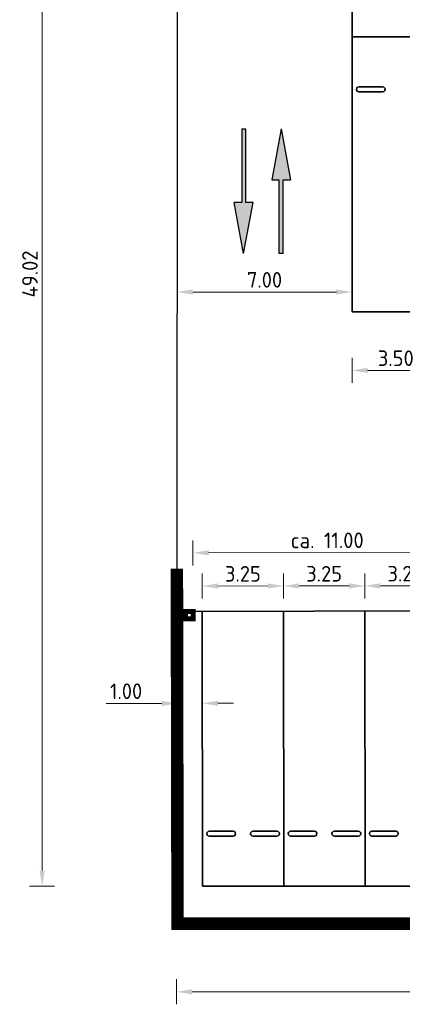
# Model space of a CAD drawing. Header units: metres. Extents: x -173 to 224, y -295 to 41.
# Tile 21 of 41: x -12 to 3, y -30 to 10. Entities that reach past the tile are written whole.
import ezdxf

# ---------------------------------------------------------------- set-up
doc = ezdxf.new("R2010")
doc.units = ezdxf.units.M
doc.layers.get('0').update_dxf_attribs({"lineweight": 25})
doc.layers.get('Defpoints').update_dxf_attribs({"color": 40, "lineweight": 25})
for name, color, linetype, lineweight in [('N-WE-VH-KANTVERHARDING-G', 210, 'Continuous', 35), ('N-WE-VW-MARKERING_PIJL-S', 7, 'Continuous', 25), ('X-XX-AL-M', 7, 'Continuous', 18), ('X-XX-AL-M-250', 7, 'Continuous', 18)]:
    doc.layers.add(name, color=color, linetype=linetype, lineweight=lineweight)
doc.layers.add('X-XX-AL-BESTAANDE PIJLER OVERKAPPING-A', color=130, linetype='Continuous')
doc.layers.add('X-XX-AL-EXTRA TERREIN PARKEREN', color=30, linetype='Continuous')
doc.styles.add('NLCS-ISO-M250-T25', font='NLCS-ISO.ttf', dxfattribs={"height": 0.625})
doc.dimstyles.new('NLCS-M250-T25-PIJL_L2_H4', dxfattribs={"dimscale": 0.25, "dimtxt": 2.5, "dimasz": 2.5, "dimexe": 2, "dimexo": 2, "dimgap": 0.7, "dimtad": 1, "dimzin": 0, "dimdsep": 46, "dimtxsty": 'NLCS-ISO-M250-T25', "dimcen": 0, "dimdle": 2, "dimclrd": 256, "dimclre": 256, "dimclrt": 256, "dimadec": 4, "dimazin": 0, "dimtfac": 1, "dimtdec": 3, "dimtofl": 0, "dimtmove": 0, "dimatfit": 3, "dimfxl": 2, "dimfxlon": 1, "dimtfillclr": 256, "dimtolj": 1, "dimtzin": 0, "dimlwd": -1, "dimlwe": -1, "dimarcsym": 0})

# ---------------------------------------------------------------- blocks, each defined once
blk = doc.blocks.new('*D83')
at = {"layer": 'Defpoints', "color": 0, "transparency": 16777216}
for p in [(2.22, 23.865), (-11.27, -25.154), (2.22, -25.154)]:
    blk.add_point(p, dxfattribs=at)
at = {"layer": 'X-XX-AL-M', "transparency": 16777216}
for p, q in [((-10.77, 23.865), (-11.77, 23.865)), ((-11.27, 23.24), (-11.27, -24.529)), ((-10.77, -25.154), (-11.77, -25.154))]:
    blk.add_line(p, q, dxfattribs=at)
for points in [[(-11.374, 23.24), (-11.166, 23.24), (-11.27, 23.865)], [(-11.374, -24.529), (-11.166, -24.529), (-11.27, -25.154)]]:
    blk.add_solid(points, dxfattribs=at)
at = {"layer": 'X-XX-AL-M', "transparency": 16777216, "insert": (-11.758, -0.645), "char_height": 0.625, "attachment_point": 5, "rotation": 90, "style": 'NLCS-ISO-M250-T25'}
blk.add_mtext('\\A1;49.02', dxfattribs=at)
blk = doc.blocks.new('*D85')
at = {"layer": 'Defpoints', "color": 0, "transparency": 16777216}
for p in [(-5.896, -26.654), (81.638, -26.654), (81.638, -29.383)]:
    blk.add_point(p, dxfattribs=at)
at = {"layer": 'X-XX-AL-M-250', "transparency": 16777216}
for p, q in [((-5.896, -28.883), (-5.896, -29.883)), ((81.638, -28.883), (81.638, -29.883)), ((-5.271, -29.383), (81.013, -29.383))]:
    blk.add_line(p, q, dxfattribs=at)
for points in [[(-5.271, -29.279), (-5.271, -29.487), (-5.896, -29.383)], [(81.013, -29.279), (81.013, -29.487), (81.638, -29.383)]]:
    blk.add_solid(points, dxfattribs=at)
at = {"layer": 'X-XX-AL-M-250', "transparency": 16777216, "insert": (37.871, -28.896), "char_height": 0.625, "attachment_point": 5, "style": 'NLCS-ISO-M250-T25'}
blk.add_mtext('\\A1;87.53', dxfattribs=at)
blk = doc.blocks.new('*D88')
at = {"layer": 'Defpoints', "color": 0, "transparency": 16777216}
for p in [(1.123, -2.154), (4.623, -2.154), (4.623, -4.503)]:
    blk.add_point(p, dxfattribs=at)
at = {"layer": 'X-XX-AL-M-250', "transparency": 16777216}
for p, q in [((1.123, -4.003), (1.123, -5.003)), ((4.623, -4.003), (4.623, -5.003)), ((1.748, -4.503), (3.998, -4.503))]:
    blk.add_line(p, q, dxfattribs=at)
for points in [[(1.748, -4.399), (1.748, -4.607), (1.123, -4.503)], [(3.998, -4.399), (3.998, -4.607), (4.623, -4.503)]]:
    blk.add_solid(points, dxfattribs=at)
at = {"layer": 'X-XX-AL-M-250', "transparency": 16777216, "insert": (2.873, -4.016), "char_height": 0.625, "attachment_point": 5, "style": 'NLCS-ISO-M250-T25'}
blk.add_mtext('\\A1;3.50', dxfattribs=at)
blk = doc.blocks.new('N-SVW-MARKERING_PIJL_RD_5.0')
blk.add_hatch(color=256).paths.add_polyline_path([(2.95, 0.375), (2.95, 0.075), (0, 0.075), (0, -0.075), (2.95, -0.075), (2.95, -0.375), (5, 0)])
for p, q in [((0, 0.075), (2.95, 0.075)), ((0, -0.075), (0, 0.075)), ((2.95, 0.375), (2.95, 0.075)), ((5, 0), (2.95, 0.375)), ((5, 0), (2.95, -0.375)), ((0, -0.075), (2.95, -0.075)), ((2.95, -0.075), (2.95, -0.375))]:
    blk.add_line(p, q)
blk = doc.blocks.new('*D95')
at = {"layer": 'Defpoints', "color": 0, "transparency": 16777216}
for p in [(-5.874, -1.071), (1.123, -1.071), (1.123, -1.366)]:
    blk.add_point(p, dxfattribs=at)
at = {"layer": 'X-XX-AL-M-250', "transparency": 16777216}
for p, q in [((-5.874, -1.366), (-5.874, -1.866)), ((-5.249, -1.366), (0.498, -1.366)), ((1.123, -1.366), (1.123, -1.866))]:
    blk.add_line(p, q, dxfattribs=at)
for points in [[(-5.249, -1.262), (-5.249, -1.47), (-5.874, -1.366)], [(0.498, -1.262), (0.498, -1.47), (1.123, -1.366)]]:
    blk.add_solid(points, dxfattribs=at)
at = {"layer": 'X-XX-AL-M-250', "transparency": 16777216, "insert": (-2.376, -0.878), "char_height": 0.625, "attachment_point": 5, "style": 'NLCS-ISO-M250-T25'}
blk.add_mtext('\\A1;7.00', dxfattribs=at)
blk = doc.blocks.new('*D294')
at = {"layer": 'Defpoints', "color": 0, "transparency": 16777216}
for p in [(-1.617, -13.135), (-4.865, -15.665), (-1.615, -15.662)]:
    blk.add_point(p, dxfattribs=at)
at = {"layer": 'X-XX-AL-M-250', "transparency": 16777216}
for p, q in [((-4.867, -13.638), (-4.867, -12.638)), ((-1.617, -13.635), (-1.617, -12.635)), ((-4.242, -13.137), (-2.242, -13.135))]:
    blk.add_line(p, q, dxfattribs=at)
for points in [[(-4.242, -13.033), (-4.242, -13.241), (-4.867, -13.138)], [(-2.242, -13.031), (-2.242, -13.24), (-1.617, -13.135)]]:
    blk.add_solid(points, dxfattribs=at)
at = {"layer": 'X-XX-AL-M-250', "transparency": 16777216, "insert": (-3.242, -12.649), "char_height": 0.625, "attachment_point": 5, "rotation": 0.0517, "style": 'NLCS-ISO-M250-T25'}
blk.add_mtext('\\A1;3.25', dxfattribs=at)
blk = doc.blocks.new('*D295')
at = {"layer": 'Defpoints', "color": 0, "transparency": 16777216}
for p in [(1.633, -13.132), (-1.613, -17.254), (1.637, -17.251)]:
    blk.add_point(p, dxfattribs=at)
at = {"layer": 'X-XX-AL-M-250', "transparency": 16777216}
for p, q in [((-1.617, -13.635), (-1.617, -12.635)), ((1.633, -13.632), (1.633, -12.632)), ((-0.992, -13.134), (1.008, -13.133))]:
    blk.add_line(p, q, dxfattribs=at)
for points in [[(-0.992, -13.03), (-0.992, -13.239), (-1.617, -13.135)], [(1.008, -13.028), (1.008, -13.237), (1.633, -13.132)]]:
    blk.add_solid(points, dxfattribs=at)
at = {"layer": 'X-XX-AL-M-250', "transparency": 16777216, "insert": (0.008, -12.646), "char_height": 0.625, "attachment_point": 5, "rotation": 0.0517, "style": 'NLCS-ISO-M250-T25'}
blk.add_mtext('\\A1;3.25', dxfattribs=at)
blk = doc.blocks.new('*D280')
at = {"layer": 'Defpoints', "color": 0, "transparency": 16777216}
for p in [(4.883, -13.129), (1.636, -15.924), (4.886, -15.921)]:
    blk.add_point(p, dxfattribs=at)
at = {"layer": 'X-XX-AL-M-250', "transparency": 16777216}
for p, q in [((1.633, -13.632), (1.633, -12.632)), ((4.883, -13.629), (4.883, -12.629)), ((2.258, -13.131), (4.258, -13.13))]:
    blk.add_line(p, q, dxfattribs=at)
for points in [[(2.258, -13.027), (2.258, -13.236), (1.633, -13.132)], [(4.258, -13.025), (4.258, -13.234), (4.883, -13.129)]]:
    blk.add_solid(points, dxfattribs=at)
at = {"layer": 'X-XX-AL-M-250', "transparency": 16777216, "insert": (3.258, -12.643), "char_height": 0.625, "attachment_point": 5, "rotation": 0.0517, "style": 'NLCS-ISO-M250-T25'}
blk.add_mtext('\\A1;3.25', dxfattribs=at)
blk = doc.blocks.new('*D257')
at = {"layer": 'Defpoints', "color": 0, "transparency": 16777216}
for p in [(5.502, -11.782), (-5.233, -14.454), (5.509, -14.427)]:
    blk.add_point(p, dxfattribs=at)
at = {"layer": 'X-XX-AL-M-250', "transparency": 16777216}
for p, q in [((-5.239, -12.309), (-5.241, -11.309)), ((5.503, -12.282), (5.501, -11.282)), ((-4.615, -11.807), (4.877, -11.783))]:
    blk.add_line(p, q, dxfattribs=at)
for points in [[(-4.615, -11.703), (-4.615, -11.911), (-5.24, -11.809)], [(4.877, -11.679), (4.877, -11.888), (5.502, -11.782)]]:
    blk.add_solid(points, dxfattribs=at)
at = {"layer": 'X-XX-AL-M-250', "transparency": 16777216, "insert": (0.13, -11.308), "char_height": 0.625, "attachment_point": 5, "rotation": 0.1445, "style": 'NLCS-ISO-M250-T25'}
blk.add_mtext('\\A1;ca. 11.00', dxfattribs=at)
blk = doc.blocks.new('*D281')
at = {"layer": 'Defpoints', "color": 0, "transparency": 16777216}
for p in [(-5.863, -17.835), (-5.863, -17.835), (-4.863, -17.834)]:
    blk.add_point(p, dxfattribs=at)
at = {"layer": 'X-XX-AL-M-250', "transparency": 16777216}
for p, q in [((-5.863, -17.835), (-5.863, -17.335)), ((-4.863, -17.834), (-4.863, -17.334)), ((-6.488, -17.835), (-8.713, -17.837)), ((-4.238, -17.833), (-3.613, -17.833))]:
    blk.add_line(p, q, dxfattribs=at)
for points in [[(-6.488, -17.731), (-6.488, -17.939), (-5.863, -17.835)], [(-4.238, -17.729), (-4.238, -17.937), (-4.863, -17.834)]]:
    blk.add_solid(points, dxfattribs=at)
at = {"layer": 'X-XX-AL-M-250', "transparency": 16777216, "insert": (-7.913, -17.349), "char_height": 0.625, "attachment_point": 5, "rotation": 0.0517, "style": 'NLCS-ISO-M250-T25'}
blk.add_mtext('\\A1;1.00', dxfattribs=at)
blk = doc.blocks.new('*D336')
at = {"layer": 'Defpoints', "color": 0, "transparency": 16777216}
for p in [(-2.741, -25.154), (23.829, -25.154), (-2.741, -26.654)]:
    blk.add_point(p, dxfattribs=at)
at = {"layer": 'X-XX-AL-M-250', "transparency": 16777216}
for p, q in [((23.829, -24.529), (23.829, -22.304)), ((23.329, -25.154), (24.329, -25.154)), ((23.329, -26.654), (24.329, -26.654)), ((23.829, -27.279), (23.829, -27.904))]:
    blk.add_line(p, q, dxfattribs=at)
for points in [[(23.725, -24.529), (23.934, -24.529), (23.829, -25.154)], [(23.725, -27.279), (23.934, -27.279), (23.829, -26.654)]]:
    blk.add_solid(points, dxfattribs=at)
at = {"layer": 'X-XX-AL-M-250', "transparency": 16777216, "insert": (23.342, -23.104), "char_height": 0.625, "attachment_point": 5, "rotation": 90, "style": 'NLCS-ISO-M250-T25'}
blk.add_mtext('\\A1;1.50', dxfattribs=at)

msp = doc.modelspace()

# ---------------------------------------------------------------- linework, layer by layer
at = {"layer": 'Defpoints', "flags": 128}
for points in [[(-5.855, 22.221), (-5.895, -26.654)], [(81.638, -26.654), (-5.895, -26.654)]]:
    msp.add_lwpolyline(points, dxfattribs=at)
at = {"layer": 'N-WE-VH-KANTVERHARDING-G', "flags": 128}
for points in [[(1.123, -2.154), (1.123, 11.346)], [(14.623, 8.846), (1.123, 8.846), (3.358, 8.846)], [(71.123, 8.846), (1.123, 8.846)], [(1.398, 6.846), (2.348, 6.846)], [(1.398, 6.646), (2.348, 6.646)], [(1.123, -2.154), (71.123, -2.154)], [(-5.883, -14.154), (81.644, -13.946)], [(-4.866, -14.152), (-4.856, -25.154)], [(-1.616, -14.144), (-1.606, -25.152)], [(1.634, -14.137), (1.644, -25.149)], [(-4.581, -22.952), (-3.631, -22.952)], [(-4.581, -23.152), (-3.631, -23.152)], [(-2.831, -22.952), (-1.881, -22.952)], [(-2.831, -23.152), (-1.881, -23.152)], [(-1.331, -22.949), (-0.381, -22.949)], [(-1.331, -23.149), (-0.381, -23.149)], [(0.419, -22.949), (1.369, -22.949)], [(0.419, -23.149), (1.369, -23.149)], [(1.919, -22.946), (2.869, -22.946)], [(1.919, -23.146), (2.869, -23.146)], [(-4.856, -25.154), (81.638, -25.154)]]:
    msp.add_lwpolyline(points, dxfattribs=at)
at = {"layer": 'N-WE-VH-KANTVERHARDING-G'}
for centre, start, end in [((1.398, 6.746), 89.9604, 270), ((2.348, 6.746), 270, 90.0396), ((-4.581, -23.052), 90, 270.0396), ((-3.631, -23.052), 269.9604, 90), ((-2.831, -23.052), 90, 270.0396), ((-1.881, -23.052), 269.9604, 90), ((-1.331, -23.049), 90, 270.0396), ((-0.381, -23.049), 269.9604, 90), ((0.419, -23.049), 90, 270.0396), ((1.369, -23.049), 269.9604, 90), ((1.919, -23.046), 90, 270.0396), ((2.869, -23.046), 269.9604, 90)]:
    msp.add_arc(centre, 0.1, start, end, dxfattribs=at)
at = {"layer": 'X-XX-AL-BESTAANDE PIJLER OVERKAPPING-A', "const_width": 0.2}
msp.add_lwpolyline([(-5.533, -14.154), (-5.233, -14.154), (-5.233, -14.454), (-5.533, -14.454)], close=True, dxfattribs=at)
at = {"layer": 'X-XX-AL-EXTRA TERREIN PARKEREN', "const_width": 0.5, "flags": 128}
msp.add_lwpolyline([(-5.882, -12.442), (-5.855, -26.654), (81.638, -26.654)], dxfattribs=at)

# ---------------------------------------------------------------- block references
at = {"layer": 'N-WE-VW-MARKERING_PIJL-S'}
for p, rotation in [((-3.211, 5.171), 270), ((-1.711, 0.171), 90)]:
    msp.add_blockref('N-SVW-MARKERING_PIJL_RD_5.0', p, dxfattribs=dict(at, rotation=rotation))

# ---------------------------------------------------------------- dimensions: what is measured, and where the dimension line sits
at = {"layer": 'X-XX-AL-M'}
dim = msp.add_aligned_dim(p1=(2.22, 23.865), p2=(2.22, -25.154), distance=-13.491, dimstyle='NLCS-M250-T25-PIJL_L2_H4', dxfattribs=at)
dim.commit()
dim.dimension.update_dxf_attribs({"geometry": '*D83', "text_midpoint": (-11.758, -0.645)})
at = {"layer": 'X-XX-AL-M-250'}
for p1, p2, distance, picture, middle in [((-5.874, -1.071), (1.123, -1.071), -0.295, '*D95', (-2.376, -0.878)), ((1.123, -2.154), (4.623, -2.154), -2.349, '*D88', (2.873, -4.016)), ((-4.865, -15.665), (-1.615, -15.662), 2.527, '*D294', (-3.242, -12.649)), ((-1.613, -17.254), (1.637, -17.251), 4.119, '*D295', (0.008, -12.646)), ((1.636, -15.924), (4.886, -15.921), 2.792, '*D280', (3.258, -12.643)), ((-4.863, -17.834), (-5.863, -17.835), 0, '*D281', (-7.913, -17.349)), ((-2.741, -26.654), (-2.741, -25.154), -26.571, '*D336', (23.342, -23.104)), ((-5.896, -26.654), (81.638, -26.654), -2.729, '*D85', (37.871, -28.896))]:
    dim = msp.add_aligned_dim(p1=p1, p2=p2, distance=distance, dimstyle='NLCS-M250-T25-PIJL_L2_H4', dxfattribs=at)
    dim.commit()
    dim.dimension.update_dxf_attribs({"geometry": picture, "text_midpoint": middle})
dim = msp.add_aligned_dim(p1=(-5.233, -14.454), p2=(5.509, -14.427), distance=2.646, text='ca. 11.00', dimstyle='NLCS-M250-T25-PIJL_L2_H4', dxfattribs=at)
dim.commit()
dim.dimension.update_dxf_attribs({"geometry": '*D257', "text_midpoint": (0.13, -11.308)})

doc.saveas('drawing.dxf')
